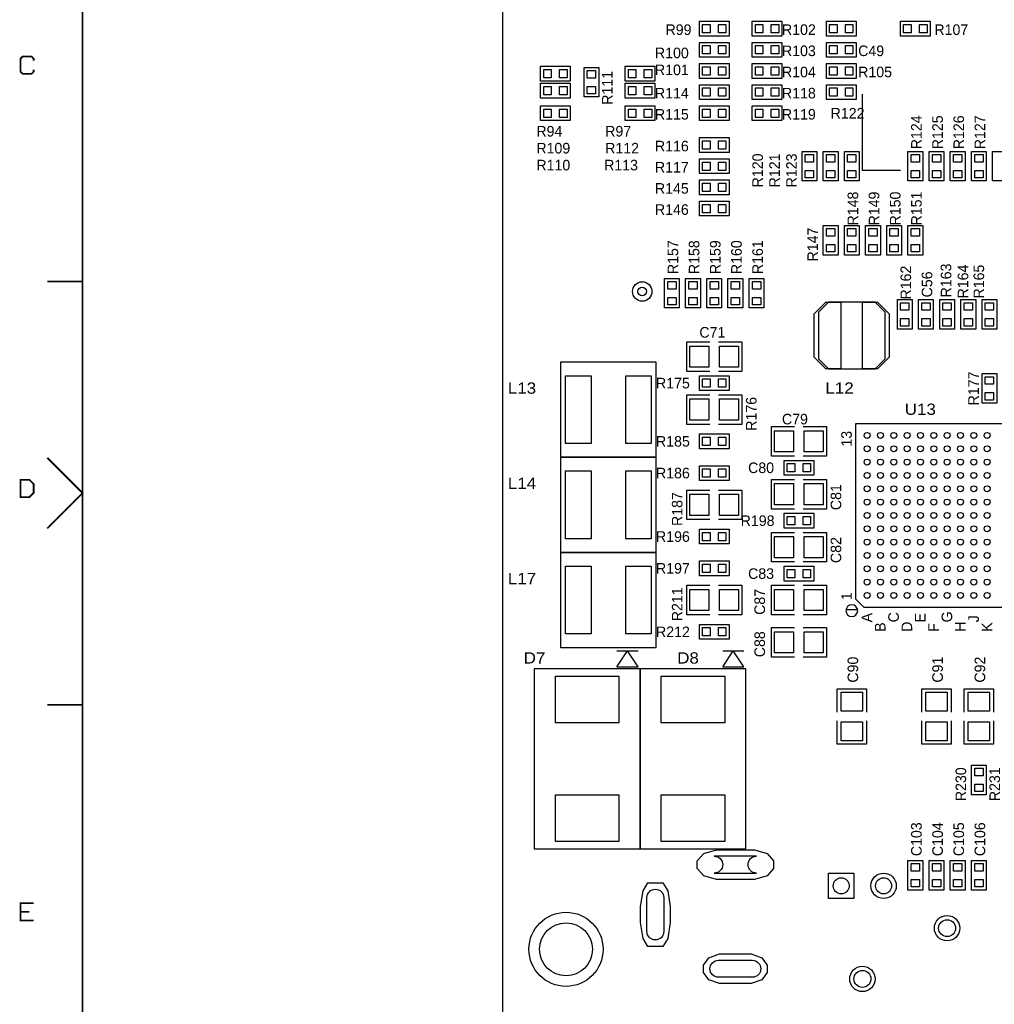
# Model space of a CAD drawing. Extents: x -13981 to 19531, y -9981 to 12034.
# Tile 2 of 16: x -13921 to -7015, y -2598 to 4380. Entities that reach past the tile are written whole.
import ezdxf

# ---------------------------------------------------------------- set-up
doc = ezdxf.new("R2010")
doc.units = 0
doc.header["$MEASUREMENT"] = 0
doc.layers.get('0').update_dxf_attribs({"color": 1, "linetype": 'CONTINUOUS'})
doc.layers.add('1', color=3, linetype='CONTINUOUS')

# ---------------------------------------------------------------- blocks, each defined once
blk = doc.blocks.new('FIGURE_CIRCLE')
blk.add_circle((0, 0), 0.5)
blk = doc.blocks.new('FIGURE_SQUARE')
blk.add_lwpolyline([(-0.5, -0.5), (-0.5, 0.5), (0.5, 0.5), (0.5, -0.5)], close=True)
blk = doc.blocks.new('FIGURE_OBLONG')
blk.add_lwpolyline([(-0.5, -0.125), (-0.5, 0.125), (-0.416, 0.375), (-0.25, 0.5), (0.25, 0.5), (0.416, 0.375), (0.5, 0.125), (0.5, -0.125), (0.416, -0.375), (0.25, -0.5), (-0.25, -0.5), (-0.416, -0.375)], close=True)

msp = doc.modelspace()

# ---------------------------------------------------------------- linework, layer by layer
at = {"layer": '1', "const_width": 12}
for points in [[(-13475, -9475), (-13475, 11525), (19025, 11525)], [(-13822, 4089), (-13822, 4104), (-13837, 4120), (-13899, 4120), (-13915, 4104), (-13915, 4011), (-13899, 3996), (-13837, 3996), (-13822, 4011), (-13822, 4027)], [(-13725, 2525), (-13475, 2525)], [(-13725, 1275), (-13475, 1025), (-13725, 775)], [(-13725, -475), (-13475, -475)], [(-13822, -2004), (-13915, -2004), (-13915, -1880), (-13822, -1880)], [(-13915, -1942), (-13853, -1942)]]:
    msp.add_lwpolyline(points, dxfattribs=at)
at = {"layer": '1'}
for points in [[(-10500, -2658.0002), (2100, -2658.0002), (2100, 9941.9998), (-10500, 9941.9998)], [(-9105, 4369.4998), (-8895, 4369.4998), (-8895, 4264.4998), (-9105, 4264.4998)], [(-8730, 4369.4998), (-8520, 4369.4998), (-8520, 4264.4998), (-8730, 4264.4998)], [(-8205, 4369.4998), (-7995, 4369.4998), (-7995, 4264.4998), (-8205, 4264.4998)], [(-7680, 4369.4998), (-7470, 4369.4998), (-7470, 4264.4998), (-7680, 4264.4998)], [(-9105, 4219.4998), (-8895, 4219.4998), (-8895, 4114.4998), (-9105, 4114.4998)], [(-8730, 4219.4998), (-8520, 4219.4998), (-8520, 4114.4998), (-8730, 4114.4998)], [(-8205, 4219.4998), (-7995, 4219.4998), (-7995, 4114.4998), (-8205, 4114.4998)], [(-10230, 4049.7598), (-10020, 4049.7598), (-10020, 3944.7598), (-10230, 3944.7598)], [(-9420, 3944.7598), (-9630, 3944.7598), (-9630, 4049.7598), (-9420, 4049.7598)], [(-9105, 4069.4998), (-8895, 4069.4998), (-8895, 3964.4998), (-9105, 3964.4998)], [(-8730, 4069.4998), (-8520, 4069.4998), (-8520, 3964.4998), (-8730, 3964.4998)], [(-7995, 3964.4998), (-8205, 3964.4998), (-8205, 4069.4998), (-7995, 4069.4998)], [(-9922.5, 3832.2598), (-9922.5, 4042.2598), (-9817.5, 4042.2598), (-9817.5, 3832.2598)], [(-10230, 3929.7598), (-10020, 3929.7598), (-10020, 3824.7598), (-10230, 3824.7598)], [(-9420, 3824.7598), (-9630, 3824.7598), (-9630, 3929.7598), (-9420, 3929.7598)], [(-9105, 3919.4998), (-8895, 3919.4998), (-8895, 3814.4998), (-9105, 3814.4998)], [(-8730, 3919.4998), (-8520, 3919.4998), (-8520, 3814.4998), (-8730, 3814.4998)], [(-7995, 3814.4998), (-8205, 3814.4998), (-8205, 3919.4998), (-7995, 3919.4998)], [(-10020, 3664.4998), (-10230, 3664.4998), (-10230, 3769.4998), (-10020, 3769.4998)], [(-9420, 3664.4998), (-9630, 3664.4998), (-9630, 3769.4998), (-9420, 3769.4998)], [(-9105, 3769.4998), (-8895, 3769.4998), (-8895, 3664.4998), (-9105, 3664.4998)], [(-8520, 3664.4998), (-8730, 3664.4998), (-8730, 3769.4998), (-8520, 3769.4998)], [(-9105, 3544.4998), (-8895, 3544.4998), (-8895, 3439.4998), (-9105, 3439.4998)], [(-8272.5, 3446.9998), (-8272.5, 3236.9998), (-8377.5, 3236.9998), (-8377.5, 3446.9998)], [(-8122.5, 3446.9998), (-8122.5, 3236.9998), (-8227.5, 3236.9998), (-8227.5, 3446.9998)], [(-7972.5, 3446.9998), (-7972.5, 3236.9998), (-8077.5, 3236.9998), (-8077.5, 3446.9998)], [(-7522.5, 3446.9998), (-7522.5, 3236.9998), (-7627.5, 3236.9998), (-7627.5, 3446.9998)], [(-7372.5, 3446.9998), (-7372.5, 3236.9998), (-7477.5, 3236.9998), (-7477.5, 3446.9998)], [(-7222.5, 3446.9998), (-7222.5, 3236.9998), (-7327.5, 3236.9998), (-7327.5, 3446.9998)], [(-7072.5, 3446.9998), (-7072.5, 3236.9998), (-7177.5, 3236.9998), (-7177.5, 3446.9998)], [(-7027.5, 3236.9998), (-7027.5, 3446.9998), (-6922.5, 3446.9998), (-6922.5, 3236.9998)], [(-9105, 3394.4998), (-8895, 3394.4998), (-8895, 3289.4998), (-9105, 3289.4998)], [(-8895, 3139.4998), (-9105, 3139.4998), (-9105, 3244.4998), (-8895, 3244.4998)], [(-8895, 2989.4998), (-9105, 2989.4998), (-9105, 3094.4998), (-8895, 3094.4998)], [(-8122.5, 2921.9998), (-8122.5, 2711.9998), (-8227.5, 2711.9998), (-8227.5, 2921.9998)], [(-7972.5, 2921.9998), (-7972.5, 2711.9998), (-8077.5, 2711.9998), (-8077.5, 2921.9998)], [(-7822.5, 2921.9998), (-7822.5, 2711.9998), (-7927.5, 2711.9998), (-7927.5, 2921.9998)], [(-7672.5, 2921.9998), (-7672.5, 2711.9998), (-7777.5, 2711.9998), (-7777.5, 2921.9998)], [(-7522.5, 2921.9998), (-7522.5, 2711.9998), (-7627.5, 2711.9998), (-7627.5, 2921.9998)], [(-9352.5, 2336.9998), (-9352.5, 2546.9998), (-9247.5, 2546.9998), (-9247.5, 2336.9998)], [(-9202.5, 2336.9998), (-9202.5, 2546.9998), (-9097.5, 2546.9998), (-9097.5, 2336.9998)], [(-9052.5, 2336.9998), (-9052.5, 2546.9998), (-8947.5, 2546.9998), (-8947.5, 2336.9998)], [(-8902.5, 2336.9998), (-8902.5, 2546.9998), (-8797.5, 2546.9998), (-8797.5, 2336.9998)], [(-8752.5, 2336.9998), (-8752.5, 2546.9998), (-8647.5, 2546.9998), (-8647.5, 2336.9998)], [(-8101.77, 2378.2198), (-8101.77, 1905.7798), (-8208.09, 1905.7798), (-8290.77, 1988.4598), (-8290.77, 2295.5398), (-8208.09, 2378.2198)], [(-7859.64, 2378.2198), (-8190.36, 2378.2198), (-8261.22, 2307.3598), (-8261.22, 1976.6398), (-8190.36, 1905.7798), (-7859.64, 1905.7798), (-7788.78, 1976.6398), (-7788.78, 2307.3598)], [(-7948.23, 1905.7798), (-7948.23, 2378.2198), (-7841.91, 2378.2198), (-7759.23, 2295.5398), (-7759.23, 1988.4598), (-7841.91, 1905.7798)], [(-7597.5, 2396.9998), (-7597.5, 2186.9998), (-7702.5, 2186.9998), (-7702.5, 2396.9998)], [(-7552.5, 2186.9998), (-7552.5, 2396.9998), (-7447.5, 2396.9998), (-7447.5, 2186.9998)], [(-7297.5, 2396.9998), (-7297.5, 2186.9998), (-7402.5, 2186.9998), (-7402.5, 2396.9998)], [(-7252.5, 2186.9998), (-7252.5, 2396.9998), (-7147.5, 2396.9998), (-7147.5, 2186.9998)], [(-7102.5, 2186.9998), (-7102.5, 2396.9998), (-6997.5, 2396.9998), (-6997.5, 2186.9998)], [(-10087.5, 1616.9998), (-10087.5, 1954.4998), (-9412.5, 1954.4998), (-9412.5, 1616.9998), (-9412.5, 1279.4998), (-10087.5, 1279.4998)], [(-8895, 1751.9998), (-9105, 1751.9998), (-9105, 1856.9998), (-8895, 1856.9998)], [(-6997.5, 1871.9998), (-6997.5, 1661.9998), (-7102.5, 1661.9998), (-7102.5, 1871.9998)], [(-6700.38, 217.3798), (-6700.38, 1516.6198), (-7999.62, 1516.6198), (-7999.62, 276.4498), (-7940.55, 217.3798)], [(-8895, 1339.4998), (-9105, 1339.4998), (-9105, 1444.4998), (-8895, 1444.4998)], [(-10087.5, 941.9998), (-10087.5, 1279.4998), (-9412.5, 1279.4998), (-9412.5, 941.9998), (-9412.5, 604.4998), (-10087.5, 604.4998)], [(-8295, 1151.9998), (-8505, 1151.9998), (-8505, 1256.9998), (-8295, 1256.9998)], [(-8895, 1114.4998), (-9105, 1114.4998), (-9105, 1219.4998), (-8895, 1219.4998)], [(-8295, 776.9998), (-8505, 776.9998), (-8505, 881.9998), (-8295, 881.9998)], [(-8895, 664.4998), (-9105, 664.4998), (-9105, 769.4998), (-8895, 769.4998)], [(-10087.5, 266.9998), (-10087.5, 604.4998), (-9412.5, 604.4998), (-9412.5, 266.9998), (-9412.5, -70.5002), (-10087.5, -70.5002)], [(-8895, 439.4998), (-9105, 439.4998), (-9105, 544.4998), (-8895, 544.4998)], [(-8295, 401.9998), (-8505, 401.9998), (-8505, 506.9998), (-8295, 506.9998)], [(-8895, -10.5002), (-9105, -10.5002), (-9105, 94.4998), (-8895, 94.4998)], [(-10275, -220.5002), (-10275, -1495.5002), (-9525, -1495.5002), (-9525, -220.5002)], [(-9525, -220.5002), (-9525, -1495.5002), (-8775, -1495.5002), (-8775, -220.5002)], [(-7177.5, -1113.0002), (-7177.5, -903.0002), (-7072.5, -903.0002), (-7072.5, -1113.0002)], [(-7627.5, -1788.0002), (-7627.5, -1578.0002), (-7522.5, -1578.0002), (-7522.5, -1788.0002)], [(-7372.5, -1578.0002), (-7372.5, -1788.0002), (-7477.5, -1788.0002), (-7477.5, -1578.0002)], [(-7222.5, -1578.0002), (-7222.5, -1788.0002), (-7327.5, -1788.0002), (-7327.5, -1578.0002)], [(-7072.5, -1578.0002), (-7072.5, -1788.0002), (-7177.5, -1788.0002), (-7177.5, -1578.0002)]]:
    msp.add_lwpolyline(points, close=True, dxfattribs=at)
for points in [[(-7680, 3311.9998), (-7950, 3311.9998), (-7950, 3851.9998)], [(-9030, 1886.9998), (-9195, 1886.9998), (-9195, 1901.9998), (-9195, 2096.9998), (-9030, 2096.9998)], [(-8970, 2096.9998), (-8805, 2096.9998), (-8805, 1886.9998)], [(-8805, 1886.9998), (-8970, 1886.9998)], [(-9195, 1721.9998), (-9030, 1721.9998)], [(-9030, 1511.9998), (-9195, 1511.9998), (-9195, 1721.9998)], [(-8970, 1721.9998), (-8805, 1721.9998), (-8805, 1706.9998), (-8805, 1511.9998), (-8970, 1511.9998)], [(-8430, 1286.9998), (-8595, 1286.9998), (-8595, 1301.9998), (-8595, 1496.9998), (-8430, 1496.9998)], [(-8370, 1496.9998), (-8205, 1496.9998), (-8205, 1286.9998)], [(-8205, 1286.9998), (-8370, 1286.9998)], [(-8430, 911.9998), (-8595, 911.9998), (-8595, 926.9998), (-8595, 1121.9998), (-8430, 1121.9998)], [(-8370, 1121.9998), (-8205, 1121.9998), (-8205, 911.9998)], [(-9195, 1046.9998), (-9030, 1046.9998)], [(-9030, 836.9998), (-9195, 836.9998), (-9195, 1046.9998)], [(-8970, 1046.9998), (-8805, 1046.9998), (-8805, 1031.9998), (-8805, 836.9998), (-8970, 836.9998)], [(-8205, 911.9998), (-8370, 911.9998)], [(-8430, 536.9998), (-8595, 536.9998), (-8595, 551.9998), (-8595, 746.9998), (-8430, 746.9998)], [(-8370, 746.9998), (-8205, 746.9998), (-8205, 536.9998)], [(-8205, 536.9998), (-8370, 536.9998)], [(-9195, 371.9998), (-9030, 371.9998)], [(-9030, 161.9998), (-9195, 161.9998), (-9195, 371.9998)], [(-8970, 371.9998), (-8805, 371.9998), (-8805, 356.9998), (-8805, 161.9998), (-8970, 161.9998)], [(-8430, 161.9998), (-8595, 161.9998), (-8595, 176.9998), (-8595, 371.9998), (-8430, 371.9998)], [(-8370, 371.9998), (-8205, 371.9998), (-8205, 161.9998)], [(-8205, 161.9998), (-8370, 161.9998)], [(-8065.8525, 200.6998), (-7984.1199, 200.6998)], [(-8430, -138.0002), (-8595, -138.0002), (-8595, -123.0002), (-8595, 71.9998), (-8430, 71.9998)], [(-8370, 71.9998), (-8205, 71.9998), (-8205, -138.0002)], [(-9690, -93.0002), (-9540, -93.0002)], [(-9690, -205.5002), (-9615, -93.0002)], [(-9540, -205.5002), (-9615, -93.0002)], [(-8940, -93.0002), (-8790, -93.0002)], [(-8940, -205.5002), (-8865, -93.0002)], [(-8790, -205.5002), (-8865, -93.0002)], [(-8205, -138.0002), (-8370, -138.0002)], [(-9690, -205.5002), (-9540, -205.5002)], [(-8940, -205.5002), (-8790, -205.5002)], [(-8130, -528.0002), (-8130, -363.0002), (-7920, -363.0002)], [(-7920, -363.0002), (-7920, -528.0002)], [(-7530, -528.0002), (-7530, -363.0002), (-7320, -363.0002)], [(-7320, -363.0002), (-7320, -528.0002)], [(-7230, -528.0002), (-7230, -363.0002), (-7020, -363.0002)], [(-7020, -363.0002), (-7020, -528.0002)], [(-7920, -588.0002), (-7920, -753.0002), (-7935, -753.0002), (-8130, -753.0002), (-8130, -588.0002)], [(-7320, -588.0002), (-7320, -753.0002), (-7335, -753.0002), (-7530, -753.0002), (-7530, -588.0002)], [(-7020, -588.0002), (-7020, -753.0002), (-7035, -753.0002), (-7230, -753.0002), (-7230, -588.0002)]]:
    msp.add_lwpolyline(points, dxfattribs=at)
at = {"layer": '1', "const_width": 12}
msp.add_lwpolyline([(-13915, 996), (-13853, 996), (-13822, 1027), (-13822, 1089), (-13853, 1120), (-13915, 1120)], close=True, dxfattribs=at)
at = {"layer": '1'}
for points in [[(-7983.21, 192.0283, 1), (-8066.7624, 192.0283, 1)], [(-8700, -1548.0002), (-9000, -1548.0002, -1), (-9000, -1668.0002), (-8700, -1668.0002, -1)], [(-9477, -2082.0002), (-9477, -1842.0002, -1), (-9357, -1842.0002), (-9357, -2082.0002, -1)], [(-8970, -2286.0002), (-8730, -2286.0002, -1), (-8730, -2406.0002), (-8970, -2406.0002, -1)]]:
    msp.add_lwpolyline(points, format="xyb", close=True, dxfattribs=at)

# ---------------------------------------------------------------- block references
for name, p, xscale, yscale in [('FIGURE_SQUARE', (-9056.1, 4316.9998), 53.16, 59.07), ('FIGURE_SQUARE', (-8943.9, 4316.9998), 53.16, 59.07), ('FIGURE_SQUARE', (-8681.1, 4316.9998), 53.16, 59.07), ('FIGURE_SQUARE', (-8568.9, 4316.9998), 53.16, 59.07), ('FIGURE_SQUARE', (-8156.1, 4316.9998), 53.16, 59.07), ('FIGURE_SQUARE', (-8043.9, 4316.9998), 53.16, 59.07), ('FIGURE_SQUARE', (-7631.1, 4316.9998), 53.16, 59.07), ('FIGURE_SQUARE', (-7518.9, 4316.9998), 53.16, 59.07), ('FIGURE_SQUARE', (-9056.1, 4166.9998), 53.16, 59.07), ('FIGURE_SQUARE', (-8943.9, 4166.9998), 53.16, 59.07), ('FIGURE_SQUARE', (-8681.1, 4166.9998), 53.16, 59.07), ('FIGURE_SQUARE', (-8568.9, 4166.9998), 53.16, 59.07), ('FIGURE_SQUARE', (-8156.1, 4166.9998), 53.16, 59.07), ('FIGURE_SQUARE', (-8043.9, 4166.9998), 53.16, 59.07), ('FIGURE_SQUARE', (-10181.1, 3997.2598), 53.16, 59.07), ('FIGURE_SQUARE', (-10068.9, 3997.2598), 53.16, 59.07), ('FIGURE_SQUARE', (-9870, 3993.3598), 59.07, 53.16), ('FIGURE_SQUARE', (-9581.1, 3997.2598), 53.16, 59.07), ('FIGURE_SQUARE', (-9468.9, 3997.2598), 53.16, 59.07), ('FIGURE_SQUARE', (-9056.1, 4016.9998), 53.16, 59.07), ('FIGURE_SQUARE', (-8943.9, 4016.9998), 53.16, 59.07), ('FIGURE_SQUARE', (-8681.1, 4016.9998), 53.16, 59.07), ('FIGURE_SQUARE', (-8568.9, 4016.9998), 53.16, 59.07), ('FIGURE_SQUARE', (-8156.1, 4016.9998), 53.16, 59.07), ('FIGURE_SQUARE', (-8043.9, 4016.9998), 53.16, 59.07), ('FIGURE_SQUARE', (-9870, 3881.1598), 59.07, 53.16), ('FIGURE_SQUARE', (-10181.1, 3877.2598), 53.16, 59.07), ('FIGURE_SQUARE', (-10068.9, 3877.2598), 53.16, 59.07), ('FIGURE_SQUARE', (-9581.1, 3877.2598), 53.16, 59.07), ('FIGURE_SQUARE', (-9468.9, 3877.2598), 53.16, 59.07), ('FIGURE_SQUARE', (-9056.1, 3866.9998), 53.16, 59.07), ('FIGURE_SQUARE', (-8943.9, 3866.9998), 53.16, 59.07), ('FIGURE_SQUARE', (-8681.1, 3866.9998), 53.16, 59.07), ('FIGURE_SQUARE', (-8568.9, 3866.9998), 53.16, 59.07), ('FIGURE_SQUARE', (-8156.1, 3866.9998), 53.16, 59.07), ('FIGURE_SQUARE', (-8043.9, 3866.9998), 53.16, 59.07), ('FIGURE_SQUARE', (-10181.1, 3716.9998), 53.16, 59.07), ('FIGURE_SQUARE', (-10068.9, 3716.9998), 53.16, 59.07), ('FIGURE_SQUARE', (-9581.1, 3716.9998), 53.16, 59.07), ('FIGURE_SQUARE', (-9468.9, 3716.9998), 53.16, 59.07), ('FIGURE_SQUARE', (-9056.1, 3716.9998), 53.16, 59.07), ('FIGURE_SQUARE', (-8943.9, 3716.9998), 53.16, 59.07), ('FIGURE_SQUARE', (-8681.1, 3716.9998), 53.16, 59.07), ('FIGURE_SQUARE', (-8568.9, 3716.9998), 53.16, 59.07), ('FIGURE_SQUARE', (-9056.1, 3491.9998), 53.16, 59.07), ('FIGURE_SQUARE', (-8943.9, 3491.9998), 53.16, 59.07), ('FIGURE_SQUARE', (-8325, 3398.0998), 59.07, 53.16), ('FIGURE_SQUARE', (-8175, 3398.0998), 59.07, 53.16), ('FIGURE_SQUARE', (-8025, 3398.0998), 59.07, 53.16), ('FIGURE_SQUARE', (-7575, 3398.0998), 59.07, 53.16), ('FIGURE_SQUARE', (-7425, 3398.0998), 59.07, 53.16), ('FIGURE_SQUARE', (-7275, 3398.0998), 59.07, 53.16), ('FIGURE_SQUARE', (-7125, 3398.0998), 59.07, 53.16), ('FIGURE_SQUARE', (-9056.1, 3341.9998), 53.16, 59.07), ('FIGURE_SQUARE', (-8943.9, 3341.9998), 53.16, 59.07), ('FIGURE_SQUARE', (-8325, 3285.8998), 59.07, 53.16), ('FIGURE_SQUARE', (-8175, 3285.8998), 59.07, 53.16), ('FIGURE_SQUARE', (-8025, 3285.8998), 59.07, 53.16), ('FIGURE_SQUARE', (-7575, 3285.8998), 59.07, 53.16), ('FIGURE_SQUARE', (-7425, 3285.8998), 59.07, 53.16), ('FIGURE_SQUARE', (-7275, 3285.8998), 59.07, 53.16), ('FIGURE_SQUARE', (-7125, 3285.8998), 59.07, 53.16), ('FIGURE_SQUARE', (-9056.1, 3191.9998), 53.16, 59.07), ('FIGURE_SQUARE', (-8943.9, 3191.9998), 53.16, 59.07), ('FIGURE_SQUARE', (-9056.1, 3041.9998), 53.16, 59.07), ('FIGURE_SQUARE', (-8943.9, 3041.9998), 53.16, 59.07), ('FIGURE_SQUARE', (-8175, 2873.0998), 59.07, 53.16), ('FIGURE_SQUARE', (-8025, 2873.0998), 59.07, 53.16), ('FIGURE_SQUARE', (-7875, 2873.0998), 59.07, 53.16), ('FIGURE_SQUARE', (-7725, 2873.0998), 59.07, 53.16), ('FIGURE_SQUARE', (-7575, 2873.0998), 59.07, 53.16), ('FIGURE_SQUARE', (-8175, 2760.8998), 59.07, 53.16), ('FIGURE_SQUARE', (-8025, 2760.8998), 59.07, 53.16), ('FIGURE_SQUARE', (-7875, 2760.8998), 59.07, 53.16), ('FIGURE_SQUARE', (-7725, 2760.8998), 59.07, 53.16), ('FIGURE_SQUARE', (-7575, 2760.8998), 59.07, 53.16), ('FIGURE_CIRCLE', (-9510.12, 2453.7898), 138, 138), ('FIGURE_SQUARE', (-9300, 2498.0998), 59.07, 53.16), ('FIGURE_SQUARE', (-9150, 2498.0998), 59.07, 53.16), ('FIGURE_SQUARE', (-9000, 2498.0998), 59.07, 53.16), ('FIGURE_SQUARE', (-8850, 2498.0998), 59.07, 53.16), ('FIGURE_SQUARE', (-8700, 2498.0998), 59.07, 53.16), ('FIGURE_CIRCLE', (-9510.12, 2453.7898), 60, 60), ('FIGURE_SQUARE', (-9300, 2385.8998), 59.07, 53.16), ('FIGURE_SQUARE', (-9150, 2385.8998), 59.07, 53.16), ('FIGURE_SQUARE', (-9000, 2385.8998), 59.07, 53.16), ('FIGURE_SQUARE', (-8850, 2385.8998), 59.07, 53.16), ('FIGURE_SQUARE', (-8700, 2385.8998), 59.07, 53.16), ('FIGURE_SQUARE', (-7650, 2348.0998), 59.07, 53.16), ('FIGURE_SQUARE', (-7500, 2348.0998), 59.07, 53.16), ('FIGURE_SQUARE', (-7350, 2348.0998), 59.07, 53.16), ('FIGURE_SQUARE', (-7200, 2348.0998), 59.07, 53.16), ('FIGURE_SQUARE', (-7050, 2348.0998), 59.07, 53.16), ('FIGURE_SQUARE', (-7650, 2235.8998), 59.07, 53.16), ('FIGURE_SQUARE', (-7500, 2235.8998), 59.07, 53.16), ('FIGURE_SQUARE', (-7350, 2235.8998), 59.07, 53.16), ('FIGURE_SQUARE', (-7200, 2235.8998), 59.07, 53.16), ('FIGURE_SQUARE', (-7050, 2235.8998), 59.07, 53.16), ('FIGURE_SQUARE', (-9105, 1991.9998), 135, 150), ('FIGURE_SQUARE', (-8895, 1991.9998), 135, 150), ('FIGURE_SQUARE', (-9963, 1616.9998), 180, 480), ('FIGURE_SQUARE', (-9537, 1616.9998), 180, 480), ('FIGURE_SQUARE', (-9056.1, 1804.4998), 53.16, 59.07), ('FIGURE_SQUARE', (-8943.9, 1804.4998), 53.16, 59.07), ('FIGURE_SQUARE', (-7050, 1823.0998), 59.07, 53.16), ('FIGURE_SQUARE', (-9105, 1616.9998), 135, 150), ('FIGURE_SQUARE', (-8895, 1616.9998), 135, 150), ('FIGURE_SQUARE', (-7050, 1710.8998), 59.07, 53.16), ('FIGURE_SQUARE', (-8505, 1391.9998), 135, 150), ('FIGURE_SQUARE', (-8295, 1391.9998), 135, 150), ('FIGURE_SQUARE', (-9056.1, 1391.9998), 53.16, 59.07), ('FIGURE_SQUARE', (-8943.9, 1391.9998), 53.16, 59.07), ('FIGURE_CIRCLE', (-7916.94, 1433.9398), 42, 42), ('FIGURE_CIRCLE', (-7822.44, 1433.9398), 42, 42), ('FIGURE_CIRCLE', (-7727.94, 1433.9398), 42, 42), ('FIGURE_CIRCLE', (-7633.47, 1433.9398), 42, 42), ('FIGURE_CIRCLE', (-7538.97, 1433.9398), 42, 42), ('FIGURE_CIRCLE', (-7444.5, 1433.9398), 42, 42), ('FIGURE_CIRCLE', (-7350, 1433.9398), 42, 42), ('FIGURE_CIRCLE', (-7255.5, 1433.9398), 42, 42), ('FIGURE_CIRCLE', (-7161.03, 1433.9398), 42, 42), ('FIGURE_CIRCLE', (-7066.53, 1433.9398), 42, 42), ('FIGURE_CIRCLE', (-7916.94, 1339.4398), 42, 42), ('FIGURE_CIRCLE', (-7822.44, 1339.4398), 42, 42), ('FIGURE_CIRCLE', (-7727.94, 1339.4398), 42, 42), ('FIGURE_CIRCLE', (-7633.47, 1339.4398), 42, 42), ('FIGURE_CIRCLE', (-7538.97, 1339.4398), 42, 42), ('FIGURE_CIRCLE', (-7444.5, 1339.4398), 42, 42), ('FIGURE_CIRCLE', (-7350, 1339.4398), 42, 42), ('FIGURE_CIRCLE', (-7255.5, 1339.4398), 42, 42), ('FIGURE_CIRCLE', (-7161.03, 1339.4398), 42, 42), ('FIGURE_CIRCLE', (-7066.53, 1339.4398), 42, 42), ('FIGURE_CIRCLE', (-7916.94, 1244.9398), 42, 42), ('FIGURE_CIRCLE', (-7822.44, 1244.9398), 42, 42), ('FIGURE_CIRCLE', (-7727.94, 1244.9398), 42, 42), ('FIGURE_CIRCLE', (-7633.47, 1244.9398), 42, 42), ('FIGURE_CIRCLE', (-7538.97, 1244.9398), 42, 42), ('FIGURE_CIRCLE', (-7444.5, 1244.9398), 42, 42), ('FIGURE_CIRCLE', (-7350, 1244.9398), 42, 42), ('FIGURE_CIRCLE', (-7255.5, 1244.9398), 42, 42), ('FIGURE_CIRCLE', (-7161.03, 1244.9398), 42, 42), ('FIGURE_CIRCLE', (-7066.53, 1244.9398), 42, 42), ('FIGURE_SQUARE', (-9056.1, 1166.9998), 53.16, 59.07), ('FIGURE_SQUARE', (-8943.9, 1166.9998), 53.16, 59.07), ('FIGURE_SQUARE', (-8456.1, 1204.4998), 53.16, 59.07), ('FIGURE_SQUARE', (-8343.9, 1204.4998), 53.16, 59.07), ('FIGURE_SQUARE', (-9963, 941.9998), 180, 480), ('FIGURE_SQUARE', (-9537, 941.9998), 180, 480), ('FIGURE_CIRCLE', (-7916.94, 1150.4698), 42, 42), ('FIGURE_CIRCLE', (-7822.44, 1150.4698), 42, 42), ('FIGURE_CIRCLE', (-7727.94, 1150.4698), 42, 42), ('FIGURE_CIRCLE', (-7633.47, 1150.4698), 42, 42), ('FIGURE_CIRCLE', (-7538.97, 1150.4698), 42, 42), ('FIGURE_CIRCLE', (-7444.5, 1150.4698), 42, 42), ('FIGURE_CIRCLE', (-7350, 1150.4698), 42, 42), ('FIGURE_CIRCLE', (-7255.5, 1150.4698), 42, 42), ('FIGURE_CIRCLE', (-7161.03, 1150.4698), 42, 42), ('FIGURE_CIRCLE', (-7066.53, 1150.4698), 42, 42), ('FIGURE_SQUARE', (-8505, 1016.9998), 135, 150), ('FIGURE_SQUARE', (-8295, 1016.9998), 135, 150), ('FIGURE_CIRCLE', (-7916.94, 1055.9698), 42, 42), ('FIGURE_CIRCLE', (-7822.44, 1055.9698), 42, 42), ('FIGURE_CIRCLE', (-7727.94, 1055.9698), 42, 42), ('FIGURE_CIRCLE', (-7633.47, 1055.9698), 42, 42), ('FIGURE_CIRCLE', (-7538.97, 1055.9698), 42, 42), ('FIGURE_CIRCLE', (-7444.5, 1055.9698), 42, 42), ('FIGURE_CIRCLE', (-7350, 1055.9698), 42, 42), ('FIGURE_CIRCLE', (-7255.5, 1055.9698), 42, 42), ('FIGURE_CIRCLE', (-7161.03, 1055.9698), 42, 42), ('FIGURE_CIRCLE', (-7066.53, 1055.9698), 42, 42), ('FIGURE_SQUARE', (-9105, 941.9998), 135, 150), ('FIGURE_SQUARE', (-8895, 941.9998), 135, 150), ('FIGURE_CIRCLE', (-7916.94, 961.4998), 42, 42), ('FIGURE_CIRCLE', (-7822.44, 961.4998), 42, 42), ('FIGURE_CIRCLE', (-7727.94, 961.4998), 42, 42), ('FIGURE_CIRCLE', (-7633.47, 961.4998), 42, 42), ('FIGURE_CIRCLE', (-7538.97, 961.4998), 42, 42), ('FIGURE_CIRCLE', (-7444.5, 961.4998), 42, 42), ('FIGURE_CIRCLE', (-7350, 961.4998), 42, 42), ('FIGURE_CIRCLE', (-7255.5, 961.4998), 42, 42), ('FIGURE_CIRCLE', (-7161.03, 961.4998), 42, 42), ('FIGURE_CIRCLE', (-7066.53, 961.4998), 42, 42), ('FIGURE_SQUARE', (-8456.1, 829.4998), 53.16, 59.07), ('FIGURE_SQUARE', (-8343.9, 829.4998), 53.16, 59.07), ('FIGURE_CIRCLE', (-7916.94, 866.9998), 42, 42), ('FIGURE_CIRCLE', (-7822.44, 866.9998), 42, 42), ('FIGURE_CIRCLE', (-7727.94, 866.9998), 42, 42), ('FIGURE_CIRCLE', (-7633.47, 866.9998), 42, 42), ('FIGURE_CIRCLE', (-7538.97, 866.9998), 42, 42), ('FIGURE_CIRCLE', (-7444.5, 866.9998), 42, 42), ('FIGURE_CIRCLE', (-7350, 866.9998), 42, 42), ('FIGURE_CIRCLE', (-7255.5, 866.9998), 42, 42), ('FIGURE_CIRCLE', (-7161.03, 866.9998), 42, 42), ('FIGURE_CIRCLE', (-7066.53, 866.9998), 42, 42), ('FIGURE_CIRCLE', (-7916.94, 772.4998), 42, 42), ('FIGURE_CIRCLE', (-7822.44, 772.4998), 42, 42), ('FIGURE_CIRCLE', (-7727.94, 772.4998), 42, 42), ('FIGURE_CIRCLE', (-7633.47, 772.4998), 42, 42), ('FIGURE_CIRCLE', (-7538.97, 772.4998), 42, 42), ('FIGURE_CIRCLE', (-7444.5, 772.4998), 42, 42), ('FIGURE_CIRCLE', (-7350, 772.4998), 42, 42), ('FIGURE_CIRCLE', (-7255.5, 772.4998), 42, 42), ('FIGURE_CIRCLE', (-7161.03, 772.4998), 42, 42), ('FIGURE_CIRCLE', (-7066.53, 772.4998), 42, 42), ('FIGURE_SQUARE', (-9056.1, 716.9998), 53.16, 59.07), ('FIGURE_SQUARE', (-8943.9, 716.9998), 53.16, 59.07), ('FIGURE_SQUARE', (-8505, 641.9998), 135, 150), ('FIGURE_SQUARE', (-8295, 641.9998), 135, 150), ('FIGURE_CIRCLE', (-7916.94, 678.0298), 42, 42), ('FIGURE_CIRCLE', (-7822.44, 678.0298), 42, 42), ('FIGURE_CIRCLE', (-7727.94, 678.0298), 42, 42), ('FIGURE_CIRCLE', (-7633.47, 678.0298), 42, 42), ('FIGURE_CIRCLE', (-7538.97, 678.0298), 42, 42), ('FIGURE_CIRCLE', (-7444.5, 678.0298), 42, 42), ('FIGURE_CIRCLE', (-7350, 678.0298), 42, 42), ('FIGURE_CIRCLE', (-7255.5, 678.0298), 42, 42), ('FIGURE_CIRCLE', (-7161.03, 678.0298), 42, 42), ('FIGURE_CIRCLE', (-7066.53, 678.0298), 42, 42), ('FIGURE_CIRCLE', (-7916.94, 583.5298), 42, 42), ('FIGURE_CIRCLE', (-7822.44, 583.5298), 42, 42), ('FIGURE_CIRCLE', (-7727.94, 583.5298), 42, 42), ('FIGURE_CIRCLE', (-7633.47, 583.5298), 42, 42), ('FIGURE_CIRCLE', (-7538.97, 583.5298), 42, 42), ('FIGURE_CIRCLE', (-7444.5, 583.5298), 42, 42), ('FIGURE_CIRCLE', (-7350, 583.5298), 42, 42), ('FIGURE_CIRCLE', (-7255.5, 583.5298), 42, 42), ('FIGURE_CIRCLE', (-7161.03, 583.5298), 42, 42), ('FIGURE_CIRCLE', (-7066.53, 583.5298), 42, 42), ('FIGURE_SQUARE', (-9963, 266.9998), 180, 480), ('FIGURE_SQUARE', (-9537, 266.9998), 180, 480), ('FIGURE_SQUARE', (-9056.1, 491.9998), 53.16, 59.07), ('FIGURE_SQUARE', (-8943.9, 491.9998), 53.16, 59.07), ('FIGURE_CIRCLE', (-7916.94, 489.0598), 42, 42), ('FIGURE_CIRCLE', (-7822.44, 489.0598), 42, 42), ('FIGURE_CIRCLE', (-7727.94, 489.0598), 42, 42), ('FIGURE_CIRCLE', (-7633.47, 489.0598), 42, 42), ('FIGURE_CIRCLE', (-7538.97, 489.0598), 42, 42), ('FIGURE_CIRCLE', (-7444.5, 489.0598), 42, 42), ('FIGURE_CIRCLE', (-7350, 489.0598), 42, 42), ('FIGURE_CIRCLE', (-7255.5, 489.0598), 42, 42), ('FIGURE_CIRCLE', (-7161.03, 489.0598), 42, 42), ('FIGURE_CIRCLE', (-7066.53, 489.0598), 42, 42), ('FIGURE_SQUARE', (-8456.1, 454.4998), 53.16, 59.07), ('FIGURE_SQUARE', (-8343.9, 454.4998), 53.16, 59.07), ('FIGURE_CIRCLE', (-7916.94, 394.5598), 42, 42), ('FIGURE_CIRCLE', (-7822.44, 394.5598), 42, 42), ('FIGURE_CIRCLE', (-7727.94, 394.5598), 42, 42), ('FIGURE_CIRCLE', (-7633.47, 394.5598), 42, 42), ('FIGURE_CIRCLE', (-7538.97, 394.5598), 42, 42), ('FIGURE_CIRCLE', (-7444.5, 394.5598), 42, 42), ('FIGURE_CIRCLE', (-7350, 394.5598), 42, 42), ('FIGURE_CIRCLE', (-7255.5, 394.5598), 42, 42), ('FIGURE_CIRCLE', (-7161.03, 394.5598), 42, 42), ('FIGURE_CIRCLE', (-7066.53, 394.5598), 42, 42), ('FIGURE_SQUARE', (-9105, 266.9998), 135, 150), ('FIGURE_SQUARE', (-8895, 266.9998), 135, 150), ('FIGURE_SQUARE', (-8505, 266.9998), 135, 150), ('FIGURE_SQUARE', (-8295, 266.9998), 135, 150), ('FIGURE_CIRCLE', (-7916.94, 300.0598), 42, 42), ('FIGURE_CIRCLE', (-7822.44, 300.0598), 42, 42), ('FIGURE_CIRCLE', (-7727.94, 300.0598), 42, 42), ('FIGURE_CIRCLE', (-7633.47, 300.0598), 42, 42), ('FIGURE_CIRCLE', (-7538.97, 300.0598), 42, 42), ('FIGURE_CIRCLE', (-7444.5, 300.0598), 42, 42), ('FIGURE_CIRCLE', (-7350, 300.0598), 42, 42), ('FIGURE_CIRCLE', (-7255.5, 300.0598), 42, 42), ('FIGURE_CIRCLE', (-7161.03, 300.0598), 42, 42), ('FIGURE_CIRCLE', (-7066.53, 300.0598), 42, 42), ('FIGURE_SQUARE', (-9056.1, 41.9998), 53.16, 59.07), ('FIGURE_SQUARE', (-8943.9, 41.9998), 53.16, 59.07), ('FIGURE_SQUARE', (-8505, -33.0002), 135, 150), ('FIGURE_SQUARE', (-8295, -33.0002), 135, 150), ('FIGURE_SQUARE', (-9900, -438.0002), 450, 330), ('FIGURE_SQUARE', (-9150, -438.0002), 450, 330), ('FIGURE_SQUARE', (-8025, -453.0002), 150, 135), ('FIGURE_SQUARE', (-7425, -453.0002), 150, 135), ('FIGURE_SQUARE', (-7125, -453.0002), 150, 135), ('FIGURE_SQUARE', (-8025, -663.0002), 150, 135), ('FIGURE_SQUARE', (-7425, -663.0002), 150, 135), ('FIGURE_SQUARE', (-7125, -663.0002), 150, 135), ('FIGURE_SQUARE', (-7125, -951.9002), 59.07, 53.16), ('FIGURE_SQUARE', (-7125, -1064.1002), 59.07, 53.16), ('FIGURE_SQUARE', (-9900, -1278.0002), 450, 330), ('FIGURE_SQUARE', (-9150, -1278.0002), 450, 330), ('FIGURE_OBLONG', (-8850, -1608.0002), 540, 210), ('FIGURE_SQUARE', (-7575, -1626.9002), 59.07, 53.16), ('FIGURE_SQUARE', (-7425, -1626.9002), 59.07, 53.16), ('FIGURE_SQUARE', (-7275, -1626.9002), 59.07, 53.16), ('FIGURE_SQUARE', (-7125, -1626.9002), 59.07, 53.16), ('FIGURE_SQUARE', (-8100, -1758.0002), 180, 180), ('FIGURE_CIRCLE', (-7800, -1758.0002), 180, 180), ('FIGURE_OBLONG', (-9417, -1962.0002), 210, 450), ('FIGURE_CIRCLE', (-8100, -1758.0002), 114, 114), ('FIGURE_CIRCLE', (-7800, -1758.0002), 114, 114), ('FIGURE_SQUARE', (-7575, -1739.1002), 59.07, 53.16), ('FIGURE_SQUARE', (-7425, -1739.1002), 59.07, 53.16), ('FIGURE_SQUARE', (-7275, -1739.1002), 59.07, 53.16), ('FIGURE_SQUARE', (-7125, -1739.1002), 59.07, 53.16), ('FIGURE_CIRCLE', (-10050, -2208.0002), 525, 525), ('FIGURE_CIRCLE', (-10050, -2208.0002), 375, 375), ('FIGURE_CIRCLE', (-7350, -2058.0002), 180, 180), ('FIGURE_CIRCLE', (-7350, -2058.0002), 120, 120), ('FIGURE_OBLONG', (-8850, -2346.0002), 450, 210), ('FIGURE_CIRCLE', (-7950, -2418.0002), 180, 180), ('FIGURE_CIRCLE', (-7950, -2418.0002), 120, 120)]:
    msp.add_blockref(name, p, dxfattribs=dict(at, xscale=xscale, yscale=yscale))

# ---------------------------------------------------------------- texts
for s, p in [('R99', (-9345, 4271.9998)), ('R102', (-8520, 4271.9998)), ('R107', (-7440, 4271.9998)), ('R103', (-8520, 4121.9998)), ('C49', (-7980, 4121.9998)), ('R100', (-9420, 4106.9998)), ('R101', (-9420, 3986.9998)), ('R104', (-8520, 3971.9998)), ('R105', (-7980, 3971.9998)), ('R114', (-9420, 3821.9998)), ('R118', (-8520, 3821.9998)), ('R115', (-9420, 3671.9998)), ('R119', (-8520, 3671.9998)), ('R122', (-8175, 3679.4998)), ('R94', (-10260, 3551.9998)), ('R97', (-9772.5, 3551.9998)), ('R109', (-10260, 3431.9998)), ('R112', (-9772.5, 3431.9998)), ('R116', (-9420, 3446.9998)), ('R110', (-10260, 3311.9998)), ('R113', (-9780, 3311.9998)), ('R117', (-9420, 3296.9998)), ('R145', (-9420, 3146.9998)), ('R146', (-9420, 2996.9998)), ('C71', (-9105, 2126.9998)), ('R175', (-9412.5, 1766.9998)), ('C79', (-8520, 1511.9998)), ('R185', (-9412.5, 1354.4998)), ('R186', (-9412.5, 1129.4998)), ('C80', (-8760, 1166.9998)), ('R198', (-8812.5, 791.9998)), ('R196', (-9412.5, 679.4998)), ('R197', (-9412.5, 454.4998)), ('C83', (-8760, 416.9998)), ('R212', (-9412.5, 4.4998))]:
    msp.add_text(s, height=75, dxfattribs=at).set_placement(p)
for s, p in [('R111', (-9720, 3776.9998)), ('R124', (-7530, 3461.9998)), ('R125', (-7380, 3461.9998)), ('R126', (-7230, 3461.9998)), ('R127', (-7080, 3461.9998)), ('R120', (-8655, 3191.9998)), ('R121', (-8535, 3191.9998)), ('R123', (-8415, 3191.9998)), ('R148', (-7980, 2921.9998)), ('R149', (-7830, 2921.9998)), ('R150', (-7680, 2921.9998)), ('R151', (-7530, 2921.9998)), ('R147', (-8265, 2666.9998)), ('R157', (-9255, 2576.9998)), ('R158', (-9105, 2576.9998)), ('R159', (-8955, 2576.9998)), ('R160', (-8805, 2576.9998)), ('R161', (-8655, 2576.9998)), ('R162', (-7605, 2396.9998)), ('C56', (-7455, 2411.9998)), ('R163', (-7320, 2411.9998)), ('R164', (-7200, 2404.4998)), ('R165', (-7087.5, 2404.4998)), ('R177', (-7125, 1646.9998)), ('R176', (-8700, 1466.9998)), ('13', (-8025, 1354.4998)), ('C81', (-8100, 904.4998)), ('R187', (-9225, 791.9998)), ('C82', (-8100, 529.4998)), ('R211', (-9225, 116.9998)), ('C87', (-8640, 161.9998)), ('1', (-8025, 266.9998)), ('A', (-7880.82, 109.0198)), ('C', (-7691.82, 109.0198)), ('E', (-7502.85, 109.0198)), ('G', (-7313.88, 109.0198)), ('J', (-7124.88, 109.0198)), ('B', (-7786.32, 42.2698)), ('D', (-7597.32, 42.2698)), ('F', (-7408.35, 42.2698)), ('H', (-7219.38, 42.2698)), ('K', (-7030.41, 42.2698)), ('C88', (-8640, -138.0002)), ('C90', (-7980, -318.0002)), ('C91', (-7380, -318.0002)), ('C92', (-7080, -318.0002)), ('R230', (-7215, -1158.0002)), ('R231', (-6975, -1158.0002)), ('C103', (-7530, -1548.0002)), ('C104', (-7380, -1548.0002)), ('C105', (-7230, -1548.0002)), ('C106', (-7080, -1548.0002))]:
    msp.add_text(s, height=75, rotation=90, dxfattribs=at).set_placement(p)
at = {"layer": '1', "width": 1.125}
for s, p in [('L13', (-10462.5, 1729.4998)), ('L12', (-8212.5, 1729.4998)), ('U13', (-7650, 1579.4998)), ('L14', (-10462.5, 1054.4998)), ('L17', (-10462.5, 379.4998)), ('D7', (-10350, -183.0002)), ('D8', (-9262.5, -183.0002))]:
    msp.add_text(s, height=80, dxfattribs=at).set_placement(p)

doc.saveas('drawing.dxf')
